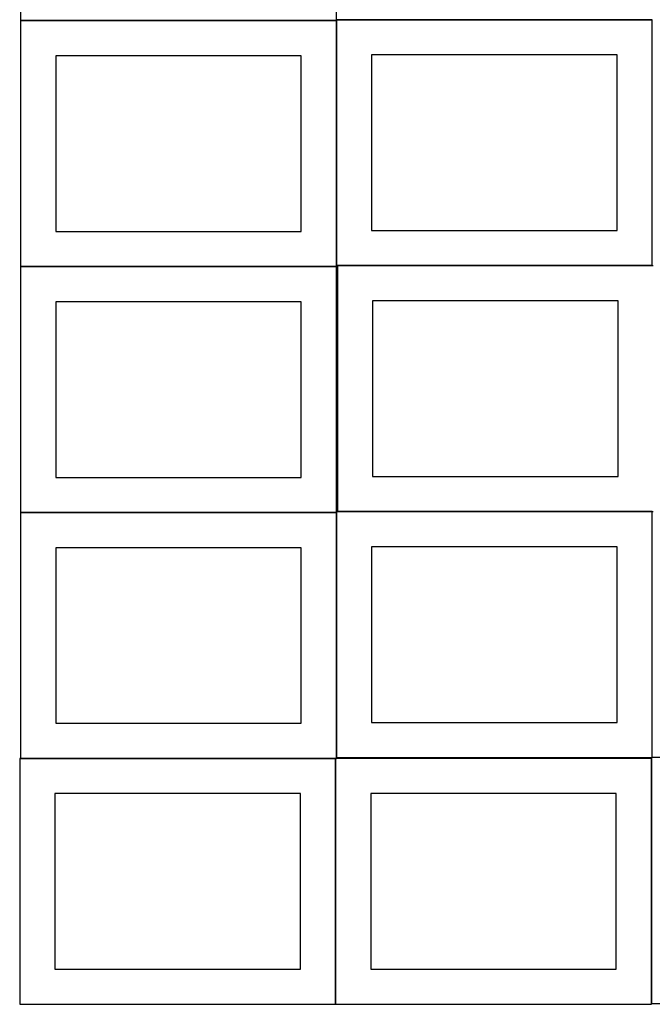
# Model space of a CAD drawing. Header units: millimetres. Extents: x 7 to 1493, y 8 to 2993.
# Tile 1 of 13: x 7 to 908, y 8 to 1410. Entities that reach past the tile are written whole.
import ezdxf

# ---------------------------------------------------------------- set-up
doc = ezdxf.new("R2010")
doc.units = ezdxf.units.MM
doc.layers.add('COMMON', color=5, linetype='CONTINUOUS', true_color=0x0000ff)
doc.layers.add('CUT', color=7, linetype='CONTINUOUS', true_color=0x000000)

msp = doc.modelspace()

# ---------------------------------------------------------------- linework, layer by layer
at = {"layer": 'COMMON'}
for p, q in [((457.849575, 1408.549548), (7.849575, 1408.549548)), ((457.949576, 1059.774326), (457.949576, 1408.449547)), ((458.049576, 1409.874326), (908.049576, 1409.874326)), ((7.849575, 1058.349546), (457.849575, 1058.349546)), ((908.049576, 1059.674326), (459.374233, 1059.674326)), ((7.849575, 708.149545), (457.849575, 708.149545)), ((457.949575, 708.049545), (457.949575, 359.374324)), ((459.374233, 709.474324), (908.049576, 709.474324)), ((7.849575, 357.949544), (456.524735, 357.949544)), ((456.624735, 357.849544), (456.624735, 7.849544)), ((906.824736, 357.849544), (906.824736, 9.174323))]:
    msp.add_line(p, q, dxfattribs=at)
at = {"layer": 'CUT'}
for p, q in [((7.849575, 1758.649548), (7.849575, 1408.649548)), ((457.849575, 1408.649548), (457.849575, 1758.649548)), ((7.849575, 1408.649548), (457.849575, 1408.649548)), ((457.849575, 1408.449547), (7.849575, 1408.449547)), ((7.849575, 1408.449547), (7.849575, 1058.449547)), ((457.849575, 1058.449547), (457.849575, 1408.449547)), ((908.049576, 1409.774326), (458.049576, 1409.774326)), ((458.049576, 1409.774326), (458.049576, 1059.774326)), ((908.049576, 1059.774326), (908.049576, 1409.774326)), ((407.849575, 1358.449547), (57.849575, 1358.449547)), ((57.849575, 1358.449547), (57.849575, 1108.449547)), ((407.849575, 1108.449547), (407.849575, 1358.449547)), ((858.049576, 1359.774326), (508.049576, 1359.774326)), ((508.049576, 1359.774326), (508.049576, 1109.774326)), ((858.049576, 1109.774326), (858.049576, 1359.774326)), ((57.849575, 1108.449547), (407.849575, 1108.449547)), ((508.049576, 1109.774326), (858.049576, 1109.774326)), ((7.849575, 1058.449547), (457.849575, 1058.449547)), ((457.849575, 1058.249546), (7.849575, 1058.249546)), ((7.849575, 1058.249546), (7.849575, 708.249546)), ((457.849575, 708.249546), (457.849575, 1058.249546)), ((458.049576, 1059.774326), (908.049576, 1059.774326)), ((909.374233, 1059.574325), (459.374233, 1059.574325)), ((459.374233, 1059.574325), (459.374233, 709.574325)), ((859.374233, 1009.574325), (509.374233, 1009.574325)), ((509.374233, 1009.574325), (509.374233, 759.574325)), ((859.374233, 759.574325), (859.374233, 1009.574325)), ((407.849575, 1008.249546), (57.849575, 1008.249546)), ((57.849575, 1008.249546), (57.849575, 758.249546)), ((407.849575, 758.249546), (407.849575, 1008.249546)), ((57.849575, 758.249546), (407.849575, 758.249546)), ((509.374233, 759.574325), (859.374233, 759.574325)), ((7.849575, 708.249546), (457.849575, 708.249546)), ((457.849575, 708.049545), (7.849575, 708.049545)), ((7.849575, 708.049545), (7.849575, 358.049545)), ((457.849575, 358.049545), (457.849575, 708.049545)), ((908.049576, 709.374324), (458.049576, 709.374324)), ((458.049576, 709.374324), (458.049576, 359.374324)), ((459.374233, 709.574325), (909.374233, 709.574325)), ((908.049576, 359.374324), (908.049576, 709.374324)), ((858.049576, 659.374324), (508.049576, 659.374324)), ((508.049576, 659.374324), (508.049576, 409.374324)), ((858.049576, 409.374324), (858.049576, 659.374324)), ((407.849575, 658.049545), (57.849575, 658.049545)), ((57.849575, 658.049545), (57.849575, 408.049545)), ((407.849575, 408.049545), (407.849575, 658.049545)), ((57.849575, 408.049545), (407.849575, 408.049545)), ((508.049576, 409.374324), (858.049576, 409.374324)), ((456.524735, 357.849544), (6.524735, 357.849544)), ((6.524735, 357.849544), (6.524735, 7.849544)), ((7.849575, 358.049545), (457.849575, 358.049545)), ((456.524735, 7.849544), (456.524735, 357.849544)), ((906.724736, 357.849544), (456.724736, 357.849544)), ((456.724736, 357.849544), (456.724736, 7.849544)), ((458.049576, 359.374324), (908.049576, 359.374324)), ((906.724736, 7.849544), (906.724736, 357.849544)), ((1356.924737, 359.174323), (906.924737, 359.174323)), ((906.924737, 359.174323), (906.924737, 9.174323)), ((406.524735, 307.849544), (56.524735, 307.849544)), ((56.524735, 307.849544), (56.524735, 57.849544)), ((406.524735, 57.849544), (406.524735, 307.849544)), ((856.724736, 307.849544), (506.724736, 307.849544)), ((506.724736, 307.849544), (506.724736, 57.849544)), ((856.724736, 57.849544), (856.724736, 307.849544)), ((56.524735, 57.849544), (406.524735, 57.849544)), ((506.724736, 57.849544), (856.724736, 57.849544)), ((6.524735, 7.849544), (456.524735, 7.849544)), ((456.724736, 7.849544), (906.724736, 7.849544)), ((906.924737, 9.174323), (1356.924737, 9.174323))]:
    msp.add_line(p, q, dxfattribs=at)

doc.saveas('drawing.dxf')
